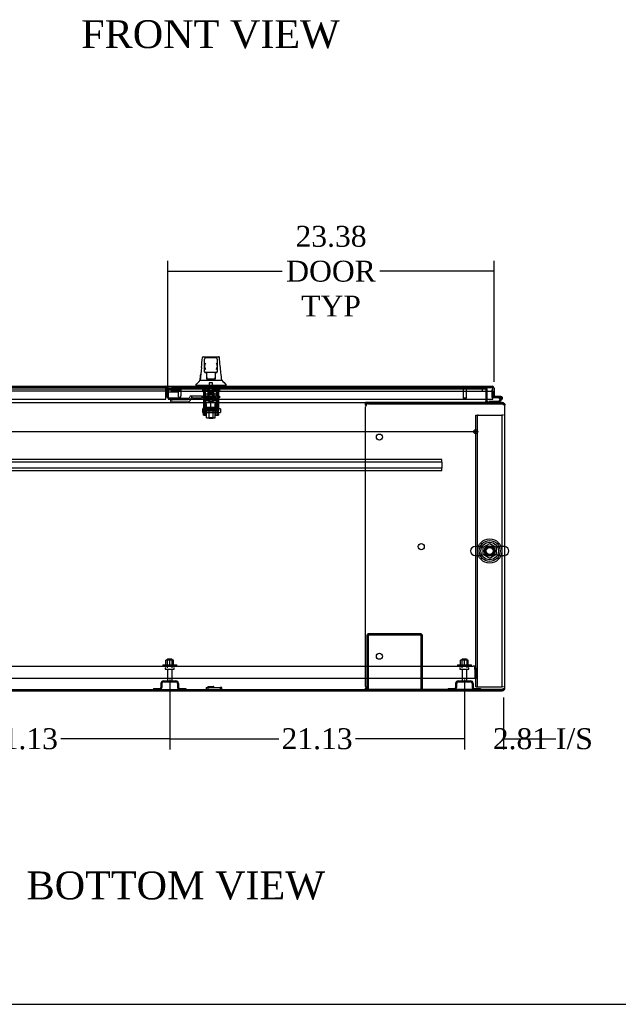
# Model space of a CAD drawing. Header units: inches. Extents: x 25 to 383, y 21 to 262.
# Tile 2 of 19: x 110 to 153, y 24 to 94. Entities that reach past the tile are written whole.
import ezdxf
from ezdxf.enums import TextEntityAlignment as Align
from ezdxf.lldxf.tags import DXFTag

# ---------------------------------------------------------------- set-up
doc = ezdxf.new("R2010")
doc.units = ezdxf.units.IN
doc.header["$MEASUREMENT"] = 0
for name, color, linetype in [('COM42187', 7, 'Continuous'), ('COM43132', 7, 'Continuous'), ('COM50521', 7, 'Continuous'), ('COM50799-2', 7, 'Continuous'), ('COM52909', 7, 'Continuous'), ('COM54578-56', 7, 'Continuous'), ('COM54928-5', 7, 'Continuous'), ('COM55702-58', 7, 'Continuous'), ('COM56694-2', 7, 'Continuous'), ('COM70838', 7, 'Continuous'), ('COM70839-2', 7, 'Continuous'), ('COM71155-12', 7, 'Continuous'), ('COM71163-11', 7, 'Continuous'), ('Default', 7, 'Continuous'), ('GSK11033', 7, 'Continuous'), ('HAN13066', 7, 'Continuous'), ('HAN13066_NUT', 7, 'Continuous'), ('HAN13066_SCREW', 7, 'Continuous'), ('HAN_NUT', 7, 'Continuous'), ('NTS166105', 7, 'Continuous'), ('NTS16640', 7, 'Continuous'), ('NTS166905', 7, 'Continuous'), ('NTS18147', 7, 'Continuous'), ('ROL87452', 7, 'Continuous'), ('RVT17786', 7, 'Continuous'), ('RVT19000', 7, 'Continuous'), ('SCS00680', 7, 'Continuous'), ('SPC87323', 7, 'Continuous'), ('STD21878', 7, 'Continuous'), ('STD26094', 7, 'Continuous'), ('STD26265', 7, 'Continuous'), ('WAF25059', 7, 'Continuous'), ('WAF25362', 7, 'Continuous'), ('WAF25376', 7, 'Continuous'), ('WAM254785', 7, 'Continuous'), ('WAM30038', 7, 'Continuous')]:
    doc.layers.add(name, color=color, linetype=linetype)
doc.styles.add('SEACAD_Times_New_Roman', font='times.ttf')
tags = doc.linetypes.add('CENTER2', pattern=[1.125, 0.75, -0.125, 0.125, -0.125]).pattern_tags.tags
tags[10:11] = [DXFTag(74, 4), DXFTag(75, 0), DXFTag(340, '0'), DXFTag(46, 0.0), DXFTag(50, 0.0), DXFTag(44, 0.0), DXFTag(45, 0.0)]
tags[8:9] = [DXFTag(74, 4), DXFTag(75, 0), DXFTag(340, '0'), DXFTag(46, 0.0), DXFTag(50, 0.0), DXFTag(44, 0.0), DXFTag(45, 0.0)]
tags[6:7] = [DXFTag(74, 4), DXFTag(75, 0), DXFTag(340, '0'), DXFTag(46, 0.0), DXFTag(50, 0.0), DXFTag(44, 0.0), DXFTag(45, 0.0)]
tags[4:5] = [DXFTag(74, 4), DXFTag(75, 0), DXFTag(340, '0'), DXFTag(46, 0.0), DXFTag(50, 0.0), DXFTag(44, 0.0), DXFTag(45, 0.0)]
tags = doc.linetypes.add('HIDDEN2', pattern=[0.1875, 0.125, -0.0625]).pattern_tags.tags
tags[6:7] = [DXFTag(74, 4), DXFTag(75, 0), DXFTag(340, '0'), DXFTag(46, 0.0), DXFTag(50, 0.0), DXFTag(44, 0.0), DXFTag(45, 0.0)]
tags[4:5] = [DXFTag(74, 4), DXFTag(75, 0), DXFTag(340, '0'), DXFTag(46, 0.0), DXFTag(50, 0.0), DXFTag(44, 0.0), DXFTag(45, 0.0)]
doc.dimstyles.new('HAMMOND_(STH_-_300x200)', dxfattribs={"dimtxt": 1.5, "dimasz": 1.875, "dimexe": 0.75, "dimexo": 0.75, "dimgap": 0.375, "dimtad": 0, "dimtih": 1, "dimtoh": 1, "dimzin": 0, "dimdsep": 46, "dimtxsty": 'SEACAD_Times_New_Roman', "dimblk1": '_SE_FILLED', "dimblk2": '_SE_FILLED', "dimsah": 1, "dimcen": 0.75, "dimadec": 0, "dimazin": 0, "dimtfac": 0.8, "dimtofl": 0, "dimtmove": 0, "dimatfit": 3, "dimfxl": 0, "dimtolj": 1, "dimtzin": 0, "dimarcsym": 0})

# ---------------------------------------------------------------- blocks, each defined once
blk = doc.blocks.new('SE1')
at = {"layer": 'COM42187', "color": 7, "linetype": 'HIDDEN2'}
for p, q in [((118.564, 42.927), (118.689, 42.927)), ((118.564, 23.427), (118.564, 42.927)), ((118.689, 23.427), (118.689, 42.927)), ((118.749, 42.927), (118.689, 42.927)), ((118.749, 42.927), (120.379, 42.927)), ((120.379, 42.927), (120.439, 42.927)), ((120.439, 42.927), (120.439, 23.427)), ((120.564, 42.927), (120.439, 42.927)), ((118.564, 23.427), (118.689, 23.427)), ((118.689, 23.427), (118.749, 23.427)), ((118.749, 23.427), (120.379, 23.427)), ((120.379, 23.427), (120.439, 23.427)), ((120.564, 23.427), (120.439, 23.427))]:
    blk.add_line(p, q, dxfattribs=at)
blk.add_circle((119.564, 33.177), 0.375, dxfattribs=at)
at = {"layer": 'COM43132', "color": 7, "linetype": 'HIDDEN2'}
for p, q in [((74.876, 24.926), (118.376, 24.926)), ((118.376, 24.926), (118.376, 24.926)), ((118.377, 24.926), (118.376, 24.926)), ((118.501, 24.676), (118.501, 24.854)), ((118.501, 24.803), (118.551, 24.854)), ((118.501, 24.676), (118.501, 24.803)), ((74.751, 24.051), (118.501, 24.051)), ((118.501, 24.676), (118.501, 24.051)), ((118.501, 24.676), (118.501, 24.676)), ((118.501, 24.676), (118.501, 24.051)), ((118.626, 24.051), (118.501, 24.051)), ((118.626, 24.676), (118.626, 24.051))]:
    blk.add_line(p, q, dxfattribs=at)
for start, end in [(89.95643, 90), (45.43993, 89.87813), (0, 45.43993)]:
    blk.add_arc((118.376, 24.676), 0.25, start, end, dxfattribs=at)
blk.add_open_spline([(118.501, 24.854), (118.48, 24.877), (118.459, 24.895), (118.418, 24.92), (118.397, 24.926), (118.376, 24.926)], degree=3, knots=[0, 0, 0, 0, 0.5, 0.5, 1, 1, 1, 1], dxfattribs=at)
at = {"layer": 'COM50521', "color": 7, "linetype": 'HIDDEN2'}
for p, q in [((110.751, 27.096), (110.751, 23.239)), ((110.846, 27.096), (110.846, 23.239)), ((114.608, 27.239), (110.894, 27.239)), ((114.608, 27.144), (110.894, 27.144)), ((114.656, 23.239), (114.656, 27.096)), ((114.751, 23.239), (114.751, 27.096))]:
    blk.add_line(p, q, dxfattribs=at)
for centre, radius, start, end in [((110.894, 27.096), 0.143, 90, 180), ((110.894, 27.096), 0.048, 90, 180), ((114.608, 27.096), 0.143, 0, 90), ((114.608, 27.096), 0.048, 0, 90)]:
    blk.add_arc(centre, radius, start, end, dxfattribs=at)
at = {"layer": 'COM50799-2', "color": 7, "linetype": 'Continuous'}
for p, q in [((73.52, 44.992), (96.359, 44.992)), ((96.359, 44.992), (96.359, 44.849)), ((96.359, 44.055), (96.359, 44.849)), ((73.472, 44.055), (96.359, 44.055))]:
    blk.add_line(p, q, dxfattribs=at)
at = {"layer": 'COM50799-2', "color": 7, "linetype": 'HIDDEN2'}
for p, q in [((96.407, 44.849), (96.407, 44.29)), ((96.502, 44.849), (96.502, 44.848)), ((96.502, 44.598), (96.502, 44.29)), ((97.284, 44.778), (96.522, 44.778)), ((96.522, 44.711), (96.522, 44.778)), ((96.522, 44.711), (96.522, 44.189)), ((97.284, 44.711), (96.522, 44.711)), ((97.318, 44.788), (97.385, 44.741)), ((97.352, 44.771), (97.427, 44.771)), ((97.427, 44.771), (97.427, 44.307)), ((96.502, 44.29), (96.407, 44.29)), ((96.522, 44.189), (96.55, 44.189)), ((96.55, 44.147), (96.55, 44.189)), ((97.284, 44.147), (96.55, 44.147)), ((97.284, 44.189), (97.284, 44.147)), ((97.366, 44.208), (97.385, 44.189)), ((97.427, 44.29), (97.427, 44.307))]:
    blk.add_line(p, q, dxfattribs=at)
at = {"layer": 'COM50799-2', "color": 7, "linetype": 'Continuous'}
blk.add_arc((96.359, 44.849), 0.143, 19.71235, 90, dxfattribs=at)
at = {"layer": 'COM50799-2', "color": 7, "linetype": 'HIDDEN2'}
for centre, radius, start, end in [((96.359, 44.849), 0.048, 340.94322, 90), ((96.359, 44.849), 0.143, 7.94843, 19.71235), ((96.359, 44.849), 0.143, 0, 7.94839), ((96.55, 44.29), 0.143, 180, 270), ((96.55, 44.29), 0.048, 180, 234.31467), ((97.284, 44.29), 0.143, 270, 315), ((97.306, 44.31), 0.121, 310.70189, 358.56569), ((97.284, 44.29), 0.143, 315, 360)]:
    blk.add_arc(centre, radius, start, end, dxfattribs=at)
for centre, major_axis, start_param, end_param in [((97.284, 44.812), (-0.048, 0), 1.570796, 2.356194), ((97.284, 44.812), (-0.143, 0), 1.570796, 2.356194), ((97.284, 44.29), (0.143, 0), 4.712389, 5.497787)]:
    blk.add_ellipse(centre, major_axis=major_axis, ratio=0.707107, start_param=start_param, end_param=end_param, dxfattribs=at)
for points, degree, knots in [([(96.501, 44.869), (96.489, 44.871), (96.48, 44.873), (96.474, 44.875), (96.47, 44.877), (96.465, 44.879), (96.405, 44.834)], 2, [0, 0, 0, 0.5, 0.5, 0.75, 0.75, 1, 1, 1]), ([(97.385, 44.741), (97.398, 44.743), (97.409, 44.748), (97.423, 44.758), (97.427, 44.765), (97.427, 44.771)], 3, [0, 0, 0, 0, 0.5, 0.5, 1, 1, 1, 1])]:
    blk.add_open_spline(points, degree=degree, knots=knots, dxfattribs=at)
blk.add_open_spline([(97.369, 44.771), (97.364, 44.769), (97.353, 44.77), (97.336, 44.775)], degree=3, dxfattribs=at)
at = {"layer": 'COM52909', "color": 7, "linetype": 'HIDDEN2'}
for p, q in [((116.127, 39.737), (77.127, 39.737)), ((116.127, 39.549), (77.127, 39.549)), ((116.127, 39.694), (116.127, 39.737)), ((116.127, 39.592), (116.127, 39.694)), ((116.127, 39.549), (116.127, 39.592)), ((116.127, 39.549), (116.127, 39.112)), ((116.127, 39.112), (77.127, 39.112)), ((116.127, 38.924), (77.127, 38.924)), ((116.127, 39.069), (116.127, 39.112)), ((116.127, 38.967), (116.127, 39.069)), ((116.127, 38.924), (116.127, 38.967))]:
    blk.add_line(p, q, dxfattribs=at)
at = {"layer": 'COM54578-56', "color": 7, "linetype": 'HIDDEN2'}
for p, q in [((119.721, 44.735), (119.721, 44.21)), ((119.783, 44.735), (119.721, 44.735)), ((119.746, 44.185), (119.783, 44.185)), ((120.246, 44.13), (120.308, 44.13)), ((120.308, 44.135), (120.3, 44.136)), ((120.324, 44.185), (120.363, 44.185)), ((120.399, 44.089), (120.328, 44.018))]:
    blk.add_line(p, q, dxfattribs=at)
at = {"layer": 'COM54578-56', "color": 7, "linetype": 'Continuous'}
for p, q in [((119.511, 43.894), (119.511, 43.832)), ((120.204, 43.894), (119.511, 43.894)), ((119.783, 44.185), (120.324, 44.185)), ((120.363, 44.247), (119.878, 44.247)), ((120.314, 44.004), (120.204, 43.894)), ((120.23, 43.832), (120.398, 44)), ((120.3, 44.136), (120.246, 44.141)), ((120.3, 44.143), (120.3, 44.118)), ((120.328, 44.018), (120.314, 44.004)), ((120.375, 44.193), (120.35, 44.193)), ((120.35, 44.068), (120.375, 44.068)), ((120.398, 44), (120.442, 44.044)), ((120.425, 44.118), (120.425, 44.143))]:
    blk.add_line(p, q, dxfattribs=at)
at = {"layer": 'COM54578-56', "color": 7, "linetype": 'HIDDEN2'}
for centre, radius, start, end in [((119.746, 44.21), 0.025, 180, 270), ((120.363, 44.13), 0.117, 90, 151.96016), ((120.363, 44.13), 0.055, 174.78409, 90), ((120.363, 44.13), 0.055, 90, 174.78409)]:
    blk.add_arc(centre, radius, start, end, dxfattribs=at)
at = {"layer": 'COM54578-56', "color": 7, "linetype": 'Continuous'}
for centre, radius, start, end in [((120.363, 44.13), 0.117, 174.78409, 90), ((120.363, 44.13), 0.117, 151.96016, 174.78409), ((120.35, 44.143), 0.05, 90, 180), ((120.35, 44.118), 0.05, 180, 270), ((120.363, 44.13), 0.135, 248.98577, 284.97063), ((120.375, 44.143), 0.05, 0, 90), ((120.375, 44.118), 0.05, 270, 0)]:
    blk.add_arc(centre, radius, start, end, dxfattribs=at)
at = {"layer": 'COM54928-5', "color": 7, "linetype": 'Continuous'}
for p, q in [((110.659, 43.737), (110.659, 43.832)), ((112.667, 43.832), (110.659, 43.832)), ((112.667, 43.737), (112.667, 43.832)), ((120.469, 43.832), (112.667, 43.832)), ((110.659, 43.737), (110.659, 43.709)), ((112.667, 43.737), (110.659, 43.737)), ((110.659, 23.459), (110.659, 43.517)), ((110.673, 43.642), (110.679, 43.61)), ((110.879, 43.737), (120.469, 43.737)), ((120.469, 43.737), (112.667, 43.737)), ((120.634, 43.737), (120.469, 43.737)), ((120.469, 43.737), (120.469, 43.737)), ((120.469, 43.737), (120.634, 43.737)), ((120.659, 23.334), (120.659, 43.642)), ((110.679, 23.367), (110.673, 23.334)), ((110.659, 23.267), (110.659, 23.239)), ((110.659, 23.239), (110.659, 23.144)), ((110.659, 23.239), (112.667, 23.239)), ((110.659, 23.144), (112.667, 23.144)), ((120.469, 23.239), (110.879, 23.239)), ((112.667, 23.239), (112.667, 23.144)), ((112.667, 23.239), (120.469, 23.239)), ((112.667, 23.144), (120.469, 23.144)), ((120.634, 23.239), (120.469, 23.239)), ((120.469, 23.239), (120.469, 23.239)), ((120.469, 23.239), (120.634, 23.239))]:
    blk.add_line(p, q, dxfattribs=at)
for centre in [(111.659, 41.347), (114.659, 33.488), (111.659, 25.629)]:
    blk.add_circle(centre, 0.218, dxfattribs=at)
for centre, radius, start, end in [((120.469, 43.642), 0.19, 30, 90), ((110.879, 43.517), 0.22, 90, 180), ((109.67, 43.464), 1.018, 10.06918, 13.93339), ((120.469, 43.642), 0.19, 0, 30), ((110.879, 23.459), 0.22, 180, 270), ((109.67, 23.512), 1.018, 346.06661, 349.93082), ((120.469, 23.334), 0.19, 330, 0), ((120.469, 23.334), 0.19, 270, 330)]:
    blk.add_arc(centre, radius, start, end, dxfattribs=at)
for centre, start_param, end_param in [((120.469, 43.642), 3.141593, 3.665191), ((120.469, 23.334), 2.617994, 3.141593)]:
    blk.add_ellipse(centre, major_axis=(-0.19, 0), ratio=0.999171, start_param=start_param, end_param=end_param, dxfattribs=at)
at = {"layer": 'COM55702-58', "color": 7, "linetype": 'HIDDEN2'}
for p, q in [((95.463, 23.311), (95.885, 23.311)), ((95.463, 23.311), (95.463, 23.239)), ((96.001, 23.427), (96.001, 23.677)), ((96.073, 23.427), (96.073, 23.677)), ((96.188, 23.864), (97.063, 23.864)), ((96.188, 23.792), (97.063, 23.792)), ((97.179, 23.677), (97.179, 23.427)), ((97.251, 23.677), (97.251, 23.427)), ((97.366, 23.311), (97.788, 23.311)), ((97.788, 23.311), (97.788, 23.239)), ((116.588, 23.311), (117.01, 23.311)), ((116.588, 23.311), (116.588, 23.239)), ((117.126, 23.427), (117.126, 23.677)), ((117.198, 23.427), (117.198, 23.677)), ((117.313, 23.864), (118.188, 23.864)), ((117.313, 23.792), (118.188, 23.792)), ((118.304, 23.677), (118.304, 23.427)), ((118.376, 23.677), (118.376, 23.427)), ((118.491, 23.311), (118.913, 23.311)), ((118.913, 23.311), (118.913, 23.239))]:
    blk.add_line(p, q, dxfattribs=at)
for centre, radius, start, end in [((95.885, 23.427), 0.188, 270, 0), ((95.885, 23.427), 0.116, 270, 0), ((96.188, 23.677), 0.188, 90, 180), ((96.188, 23.677), 0.116, 90, 180), ((97.063, 23.677), 0.188, 0, 90), ((97.063, 23.677), 0.116, 0, 90), ((97.366, 23.427), 0.188, 180, 270), ((97.366, 23.427), 0.116, 180, 270), ((117.01, 23.427), 0.188, 270, 0), ((117.01, 23.427), 0.116, 270, 0), ((117.313, 23.677), 0.188, 90, 180), ((117.313, 23.677), 0.116, 90, 180), ((118.188, 23.677), 0.188, 0, 90), ((118.188, 23.677), 0.116, 0, 90), ((118.491, 23.427), 0.188, 180, 270), ((118.491, 23.427), 0.116, 180, 270)]:
    blk.add_arc(centre, radius, start, end, dxfattribs=at)
at = {"layer": 'COM56694-2', "color": 7, "linetype": 'Continuous'}
for p, q in [((96.521, 44.992), (119.735, 44.992)), ((96.521, 44.849), (96.521, 44.992)), ((96.521, 44.849), (96.521, 44.055)), ((119.735, 44.992), (119.735, 44.992)), ((119.735, 44.992), (119.735, 44.992)), ((119.735, 44.992), (119.735, 44.992)), ((119.783, 44.912), (119.822, 44.963)), ((119.783, 44.849), (119.783, 44.963)), ((119.783, 44.849), (119.783, 44.912)), ((119.783, 44.849), (119.783, 44.849)), ((119.783, 44.055), (119.783, 44.849)), ((119.783, 44.647), (119.783, 44.247)), ((119.878, 44.849), (119.878, 44.247)), ((96.521, 44.055), (119.783, 44.055)), ((119.878, 44.247), (119.783, 44.247))]:
    blk.add_line(p, q, dxfattribs=at)
for start, end in [(89.92383, 90), (52.49641, 89.84393), (0, 52.49641)]:
    blk.add_arc((119.735, 44.849), 0.143, start, end, dxfattribs=at)
blk.add_open_spline([(119.783, 44.963), (119.775, 44.972), (119.767, 44.98), (119.755, 44.987), (119.751, 44.989), (119.743, 44.992), (119.739, 44.992), (119.735, 44.992)], degree=3, knots=[0, 0, 0, 0, 0.5, 0.5, 0.75, 0.75, 1, 1, 1, 1], dxfattribs=at)
at = {"layer": 'COM70838', "color": 7, "linetype": 'HIDDEN2'}
for p, q in [((97.941, 44.105), (96.696, 44.105)), ((96.696, 44.105), (96.696, 44.023)), ((96.696, 43.896), (96.696, 44.023)), ((97.941, 44.005), (96.821, 44.005)), ((96.821, 43.878), (97.941, 43.878)), ((97.941, 44.005), (97.941, 44.107)), ((98.066, 44.23), (98.066, 44.232)), ((98.196, 44.29), (98.126, 44.29)), ((98.134, 44.071), (98.134, 44.048)), ((98.196, 44.29), (98.196, 44.151)), ((98.909, 44.29), (98.196, 44.29)), ((98.251, 44.165), (98.909, 44.165)), ((98.909, 44.29), (98.998, 44.29)), ((98.998, 44.165), (98.909, 44.165)), ((100.081, 44.29), (98.998, 44.29)), ((98.998, 44.165), (99.563, 44.165)), ((99.598, 44.165), (100.081, 44.165)), ((100.081, 44.29), (100.206, 44.29)), ((100.206, 44.165), (100.081, 44.165)), ((100.206, 44.29), (100.206, 44.165))]:
    blk.add_line(p, q, dxfattribs=at)
for centre, radius, start, end in [((97.941, 44.232), 0.125, 270, 0), ((97.941, 44.071), 0.193, 270, 0), ((98.126, 44.23), 0.06, 90, 180), ((98.251, 44.048), 0.117, 118.03984, 180), ((98.251, 44.048), 0.117, 90, 118.03984)]:
    blk.add_arc(centre, radius, start, end, dxfattribs=at)
for centre, major_axis, start_param, end_param in [((96.821, 44.023), (-0.125, 0), 0, 1.570796), ((96.821, 43.896), (0.125, 0), 3.141593, 4.712389)]:
    blk.add_ellipse(centre, major_axis=major_axis, ratio=0.145455, start_param=start_param, end_param=end_param, dxfattribs=at)
at = {"layer": 'COM70839-2', "color": 7, "linetype": 'HIDDEN2'}
for p, q in [((99.05, 44.871), (99.05, 44.58)), ((99.12, 44.871), (99.05, 44.871)), ((99.05, 44.57), (99.05, 44.58)), ((99.05, 44.57), (99.05, 43.406)), ((99.12, 44.871), (99.12, 44.58)), ((99.12, 44.58), (99.12, 44.57)), ((99.12, 44.57), (99.12, 43.406)), ((100.042, 44.871), (100.042, 44.58)), ((100.112, 44.871), (100.042, 44.871)), ((100.042, 44.57), (100.042, 44.58)), ((100.042, 44.57), (100.042, 43.406)), ((100.112, 44.871), (100.112, 44.58)), ((100.112, 44.58), (100.112, 44.57)), ((100.112, 44.57), (100.112, 43.406)), ((100.042, 44.425), (99.12, 44.425)), ((99.12, 44.12), (100.042, 44.12)), ((99.347, 44.129), (99.347, 44.159)), ((99.815, 44.159), (99.815, 44.129)), ((99.05, 43.241), (99.05, 43.406)), ((99.05, 43.241), (99.05, 42.983)), ((99.12, 43.406), (99.12, 43.241)), ((100.042, 43.302), (99.12, 43.302)), ((99.12, 42.983), (99.12, 43.241)), ((99.12, 43.237), (100.042, 43.237)), ((100.042, 43.241), (100.042, 43.406)), ((100.042, 43.241), (100.042, 42.983)), ((100.112, 43.406), (100.112, 43.241)), ((100.112, 42.983), (100.112, 43.241)), ((99.05, 42.907), (99.05, 42.983)), ((99.05, 42.907), (99.12, 42.907)), ((99.12, 42.983), (99.12, 42.907)), ((100.042, 42.907), (100.042, 42.983)), ((100.042, 42.907), (100.112, 42.907)), ((100.112, 42.983), (100.112, 42.907))]:
    blk.add_line(p, q, dxfattribs=at)
for centre, major_axis in [((99.581, 44.159), (-0.234, 0)), ((99.581, 44.129), (0.234, 0))]:
    blk.add_ellipse(centre, major_axis=major_axis, ratio=0.011876, start_param=3.141593, end_param=6.283185, dxfattribs=at)
blk.add_ellipse((99.581, 44.422), major_axis=(-0.14, 0), ratio=0.011876, dxfattribs=at)
at = {"layer": 'COM71155-12', "color": 7, "linetype": 'HIDDEN2'}
for p in [(119.284, 44.799), (119.379, 44.055)]:
    blk.add_line(p, (119.379, 44.799), dxfattribs=at)
at = {"layer": 'COM71155-12', "color": 7, "linetype": 'Continuous'}
for p, q in [((119.379, 43.927), (119.379, 44.055)), ((120.659, 43.737), (120.634, 43.737)), ((120.659, 43.737), (120.659, 43.642)), ((82.596, 23.144), (110.659, 23.144))]:
    blk.add_line(p, q, dxfattribs=at)
for radius, end in [(0.19, 210), (0.095, 270)]:
    blk.add_arc((119.474, 43.927), radius, 180, end, dxfattribs=at)
at = {"layer": 'COM71155-12', "color": 7, "linetype": 'HIDDEN2'}
blk.add_arc((119.474, 43.927), 0.19, 210, 270, dxfattribs=at)
at = {"layer": 'COM71163-11', "color": 7, "linetype": 'HIDDEN2'}
for p, q in [((73.971, 44.799), (119.284, 44.799)), ((119.284, 44.799), (119.284, 44.055)), ((120.564, 43.642), (120.564, 43.807)), ((120.564, 23.239), (120.564, 23.334))]:
    blk.add_line(p, q, dxfattribs=at)
at = {"layer": 'COM71163-11', "color": 7, "linetype": 'Continuous'}
for p, q in [((82.596, 43.832), (110.659, 43.832)), ((119.284, 44.055), (119.284, 43.927)), ((119.284, 43.832), (119.284, 43.927)), ((120.469, 43.832), (120.564, 43.832)), ((120.564, 43.807), (120.564, 43.832)), ((82.596, 23.239), (110.659, 23.239))]:
    blk.add_line(p, q, dxfattribs=at)
at = {"layer": 'GSK11033', "color": 7, "linetype": 'HIDDEN2'}
for p, q in [((96.359, 44.897), (73.472, 44.897)), ((96.359, 44.647), (73.472, 44.647)), ((97.252, 44.848), (96.521, 44.848)), ((96.521, 44.598), (97.252, 44.598)), ((96.751, 44.647), (96.751, 44.897)), ((96.751, 44.897), (119.783, 44.897)), ((96.751, 44.647), (119.783, 44.647)), ((97.252, 44.598), (97.252, 44.848)), ((97.252, 44.242), (97.252, 44.598)), ((119.033, 44.897), (119.033, 44.647)), ((96.502, 44.242), (96.502, 44.29)), ((96.55, 44.242), (96.502, 44.242))]:
    blk.add_line(p, q, dxfattribs=at)
at = {"layer": 'GSK11033', "color": 7, "linetype": 'Continuous'}
for p, q in [((96.504, 44.897), (96.359, 44.897)), ((96.504, 44.647), (96.359, 44.647)), ((96.521, 44.848), (96.502, 44.848)), ((96.502, 44.848), (96.502, 44.598)), ((96.502, 44.598), (96.521, 44.598)), ((96.504, 44.897), (96.504, 44.647)), ((119.783, 44.897), (119.783, 44.897)), ((119.783, 44.647), (119.783, 44.897)), ((119.783, 44.647), (119.783, 44.647))]:
    blk.add_line(p, q, dxfattribs=at)
at = {"layer": 'HAN13066', "color": 7, "linetype": 'Continuous'}
for p, q in [((98.975, 47.052), (98.975, 47.054)), ((99.035, 47.107), (100.126, 47.107)), ((99.126, 46.465), (99.126, 46.937)), ((99.946, 47.027), (99.216, 47.027)), ((100.036, 46.937), (100.036, 46.465)), ((100.186, 47.053), (100.186, 47.051)), ((99.126, 46.057), (99.126, 46.465)), ((99.126, 46.027), (99.126, 46.057)), ((99.216, 45.967), (99.186, 45.967)), ((99.946, 45.967), (99.216, 45.967)), ((99.281, 45.536), (99.281, 45.967)), ((99.881, 45.967), (99.881, 45.536)), ((99.976, 45.967), (99.946, 45.967)), ((100.036, 46.465), (100.036, 46.057)), ((100.036, 46.057), (100.036, 46.027)), ((98.802, 45.427), (99.001, 45.427)), ((99.001, 45.427), (99.114, 45.427)), ((99.114, 45.427), (99.322, 45.427)), ((99.281, 45.496), (99.281, 45.536)), ((99.496, 45.492), (99.311, 45.492)), ((99.322, 45.427), (99.39, 45.427)), ((99.39, 45.427), (99.481, 45.427)), ((99.481, 45.427), (99.521, 45.427)), ((99.666, 45.492), (99.496, 45.492)), ((99.521, 45.427), (99.64, 45.427)), ((99.64, 45.427), (99.938, 45.427)), ((99.851, 45.492), (99.666, 45.492)), ((99.881, 45.536), (99.881, 45.496)), ((99.938, 45.427), (100.047, 45.427)), ((100.047, 45.427), (100.353, 45.427)), ((98.491, 45.075), (98.491, 44.992)), ((98.491, 45.072), (98.842, 45.072)), ((98.842, 45.072), (99.075, 45.072)), ((99.075, 45.072), (99.521, 45.072)), ((99.521, 45.072), (99.64, 45.072)), ((99.64, 45.072), (99.691, 45.072)), ((99.691, 45.072), (99.839, 45.072)), ((99.839, 45.072), (100.319, 45.072)), ((100.319, 45.072), (100.671, 45.072)), ((100.671, 44.992), (100.671, 45.075))]:
    blk.add_line(p, q, dxfattribs=at)
at = {"layer": 'HAN13066', "color": 7, "linetype": 'HIDDEN2'}
for p, q in [((99.185, 44.29), (99.185, 44.992)), ((99.381, 44.29), (99.381, 44.992)), ((99.418, 44.992), (99.418, 44.867)), ((99.743, 44.867), (99.743, 44.992)), ((99.78, 44.29), (99.78, 44.992)), ((99.976, 44.29), (99.976, 44.992)), ((99.421, 44.165), (99.421, 44.29)), ((99.741, 44.165), (99.741, 44.29)), ((99.421, 43.26), (99.421, 42.739)), ((99.741, 42.739), (99.741, 43.26)), ((99.421, 42.739), (99.741, 42.739)), ((99.421, 42.739), (99.451, 42.709)), ((99.451, 42.709), (99.711, 42.709)), ((99.711, 42.709), (99.741, 42.739))]:
    blk.add_line(p, q, dxfattribs=at)
at = {"layer": 'HAN13066', "color": 7, "linetype": 'Continuous'}
for centre, radius, start, end in [((99.035, 47.047), 0.06, 89.99247, 174.0071), ((99.216, 46.937), 0.09, 90, 180), ((99.385, 46.456), 0.259, 130.71494, 177.90194), ((99.946, 46.937), 0.09, 0, 90), ((99.777, 46.456), 0.259, 2.09806, 49.28506), ((100.126, 47.047), 0.06, 5.57576, 90.00893), ((114.716, 44.43), 15.93, 173.14764, 176.4108), ((99.167, 46.465), 0.0411, 178.34643, 179.99744), ((99.216, 46.057), 0.09, 180, 270), ((99.186, 46.027), 0.06, 180, 270), ((99.946, 46.057), 0.09, 270, 0), ((99.976, 46.027), 0.06, 270, 0), ((99.995, 46.465), 0.0411, 0.00256, 1.65357), ((38.326, 39.383), 62.32, 5.56591, 6.52159), ((94.699, 48.704), 5.251, 316.23343, 321.38274), ((112.786, 55.617), 16.062, 219.37458, 221.03271)]:
    blk.add_arc(centre, radius, start, end, dxfattribs=at)
for points in [[(98.9, 46.331), (98.925, 46.571), (98.95, 46.811), (98.975, 47.052)], [(100.243, 46.461), (100.224, 46.658), (100.205, 46.854), (100.186, 47.051)], [(98.805, 45.427), (98.82, 45.57), (98.835, 45.713), (98.85, 45.856)]]:
    blk.add_open_spline(points, degree=3, dxfattribs=at)
for points, knots in [([(99.216, 46.182), (99.211, 46.194), (99.205, 46.207), (99.195, 46.231), (99.19, 46.243), (99.175, 46.279), (99.166, 46.303), (99.153, 46.339), (99.149, 46.351), (99.142, 46.374), (99.138, 46.386), (99.13, 46.421), (99.126, 46.444), (99.126, 46.466)], [0, 0, 0, 0, 0.125, 0.125, 0.25, 0.25, 0.5, 0.5, 0.625, 0.625, 0.75, 0.75, 1, 1, 1, 1]), ([(100.036, 46.466), (100.035, 46.444), (100.032, 46.421), (100.023, 46.386), (100.02, 46.374), (100.012, 46.351), (100.008, 46.339), (99.996, 46.303), (99.986, 46.279), (99.971, 46.243), (99.966, 46.231), (99.956, 46.207), (99.951, 46.194), (99.946, 46.182)], [0, 0, 0, 0, 0.25, 0.25, 0.375, 0.375, 0.5, 0.5, 0.75, 0.75, 0.875, 0.875, 1, 1, 1, 1]), ([(99.281, 45.536), (99.281, 45.542), (99.282, 45.548), (99.286, 45.562), (99.288, 45.568), (99.297, 45.589), (99.304, 45.603), (99.311, 45.617)], [0, 0, 0, 0, 0.25, 0.25, 0.5, 0.5, 1, 1, 1, 1]), ([(99.311, 45.492), (99.307, 45.492), (99.303, 45.492), (99.296, 45.492), (99.292, 45.492), (99.287, 45.493), (99.284, 45.493), (99.281, 45.494), (99.281, 45.495), (99.281, 45.496)], [0, 0, 0, 0, 0.25, 0.25, 0.5, 0.5, 0.75, 0.75, 1, 1, 1, 1]), ([(99.851, 45.617), (99.858, 45.603), (99.865, 45.589), (99.873, 45.568), (99.876, 45.562), (99.879, 45.548), (99.881, 45.542), (99.881, 45.536)], [0, 0, 0, 0, 0.5, 0.5, 0.75, 0.75, 1, 1, 1, 1]), ([(99.881, 45.496), (99.881, 45.495), (99.88, 45.494), (99.877, 45.493), (99.875, 45.493), (99.867, 45.492), (99.859, 45.492), (99.851, 45.492)], [0, 0, 0, 0, 0.25, 0.25, 0.5, 0.5, 1, 1, 1, 1])]:
    blk.add_open_spline(points, degree=3, knots=knots, dxfattribs=at)
at = {"layer": 'HAN13066_NUT', "color": 7, "linetype": 'HIDDEN2'}
for p, q in [((99.581, 43.79), (99.248, 43.79)), ((99.248, 43.465), (99.248, 43.79)), ((99.913, 43.79), (99.581, 43.79)), ((99.581, 43.465), (99.581, 43.79)), ((99.913, 43.465), (99.913, 43.79)), ((99.414, 43.465), (99.248, 43.465)), ((99.248, 43.465), (99.248, 43.415)), ((99.278, 43.385), (99.883, 43.385)), ((99.581, 43.465), (99.414, 43.465)), ((99.747, 43.465), (99.581, 43.465)), ((99.913, 43.465), (99.747, 43.465)), ((99.913, 43.415), (99.913, 43.465))]:
    blk.add_line(p, q, dxfattribs=at)
for centre, start, end in [((99.278, 43.415), 180, 270), ((99.883, 43.415), 270, 0)]:
    blk.add_arc(centre, 0.03, start, end, dxfattribs=at)
at = {"layer": 'HAN13066_SCREW', "color": 7, "linetype": 'HIDDEN2'}
for p, q in [((99.697, 45.242), (99.465, 45.242)), ((99.465, 45.242), (99.465, 44.867)), ((99.697, 44.867), (99.697, 45.242)), ((99.843, 44.867), (99.318, 44.867)), ((99.318, 44.867), (99.318, 44.797)), ((99.843, 44.797), (99.318, 44.797)), ((99.358, 44.66), (99.358, 44.797)), ((99.358, 44.66), (99.47, 44.66)), ((99.47, 44.66), (99.47, 44.797)), ((99.47, 44.66), (99.692, 44.66)), ((99.692, 44.66), (99.692, 44.797)), ((99.692, 44.66), (99.803, 44.66)), ((99.803, 44.66), (99.803, 44.797)), ((99.843, 44.797), (99.843, 44.867))]:
    blk.add_line(p, q, dxfattribs=at)
at = {"layer": 'HAN_NUT', "color": 7, "linetype": 'HIDDEN2'}
for p, q in [((98.969, 44.897), (98.969, 44.682)), ((98.969, 44.682), (99.275, 44.682)), ((99.275, 44.897), (99.275, 44.682)), ((99.275, 44.682), (99.887, 44.682)), ((99.887, 44.897), (99.887, 44.682)), ((99.887, 44.682), (100.193, 44.682)), ((100.193, 44.897), (100.193, 44.682))]:
    blk.add_line(p, q, dxfattribs=at)
at = {"layer": 'NTS166105', "color": 7, "linetype": 'HIDDEN2'}
for p, q in [((96.624, 25.342), (96.349, 25.342)), ((96.349, 25.022), (96.349, 25.342)), ((96.899, 25.342), (96.624, 25.342)), ((96.624, 25.022), (96.624, 25.342)), ((96.899, 25.022), (96.899, 25.342)), ((117.75, 25.342), (117.475, 25.342)), ((117.475, 25.022), (117.475, 25.342)), ((118.025, 25.342), (117.75, 25.342)), ((117.75, 25.022), (117.75, 25.342)), ((118.025, 25.022), (118.025, 25.342))]:
    blk.add_line(p, q, dxfattribs=at)
at = {"layer": 'NTS16640', "color": 7, "linetype": 'HIDDEN2'}
for p, q in [((99.237, 23.381), (99.352, 23.381)), ((99.237, 23.381), (99.237, 23.239)), ((99.352, 23.381), (100.247, 23.381)), ((99.352, 23.381), (99.352, 23.239)), ((99.362, 23.441), (99.362, 23.381)), ((99.392, 23.471), (99.77, 23.471)), ((99.8, 23.381), (99.8, 23.441)), ((100.362, 23.381), (100.247, 23.381)), ((100.247, 23.381), (100.247, 23.239)), ((100.362, 23.239), (100.362, 23.381))]:
    blk.add_line(p, q, dxfattribs=at)
for centre, start, end in [((99.392, 23.441), 90, 180), ((99.77, 23.441), 0, 90)]:
    blk.add_arc(centre, 0.03, start, end, dxfattribs=at)
at = {"layer": 'NTS166905', "color": 7, "linetype": 'HIDDEN2'}
for p, q in [((119.099, 33.44), (119.568, 33.715)), ((119.099, 32.914), (119.099, 33.44)), ((119.568, 33.715), (120.029, 33.44)), ((120.029, 33.44), (120.029, 32.914)), ((119.564, 32.642), (119.099, 32.914)), ((120.029, 32.914), (119.564, 32.642))]:
    blk.add_line(p, q, dxfattribs=at)
blk.add_circle((119.564, 33.177), 0.263, dxfattribs=at)
at = {"layer": 'NTS18147', "color": 7, "linetype": 'HIDDEN2'}
for p, q in [((99.801, 44.518), (99.361, 44.518)), ((99.361, 44.518), (99.801, 44.518)), ((99.361, 44.518), (99.361, 44.08)), ((99.801, 44.08), (99.801, 44.518)), ((99.186, 44.08), (99.118, 44.08)), ((99.186, 44.08), (99.118, 44.08)), ((99.118, 44.08), (99.118, 44.017)), ((99.118, 44.017), (99.186, 44.017)), ((99.118, 44.017), (99.186, 44.017)), ((99.118, 44.017), (99.118, 43.955)), ((99.118, 43.955), (99.181, 43.955)), ((99.118, 43.955), (99.181, 43.955)), ((99.181, 44.017), (99.181, 43.955)), ((99.513, 44.08), (99.186, 44.08)), ((99.513, 44.08), (99.186, 44.08)), ((99.186, 44.017), (99.186, 44.08)), ((99.186, 44.017), (99.186, 44.017)), ((99.349, 43.955), (99.381, 43.955)), ((99.349, 43.955), (99.381, 43.955)), ((99.361, 44.08), (99.361, 44.08)), ((99.649, 44.08), (99.513, 44.08)), ((99.649, 44.08), (99.513, 44.08)), ((99.513, 44.08), (99.513, 44.017)), ((99.513, 44.017), (99.649, 44.017)), ((99.513, 44.017), (99.513, 44.017)), ((99.513, 44.017), (99.649, 44.017)), ((99.976, 44.08), (99.649, 44.08)), ((99.976, 44.08), (99.649, 44.08)), ((99.649, 44.017), (99.649, 44.08)), ((99.649, 44.017), (99.649, 44.017)), ((99.781, 43.955), (99.812, 43.955)), ((99.781, 43.955), (99.812, 43.955)), ((99.801, 44.08), (99.801, 44.08)), ((100.044, 44.08), (99.976, 44.08)), ((100.044, 44.08), (99.976, 44.08)), ((99.976, 44.08), (99.976, 44.017)), ((99.976, 44.017), (100.044, 44.017)), ((99.976, 44.017), (99.976, 44.017)), ((99.976, 44.017), (100.044, 44.017)), ((99.981, 44.017), (99.981, 43.955)), ((99.981, 43.955), (100.044, 43.955)), ((99.981, 43.955), (100.044, 43.955)), ((100.044, 44.017), (100.044, 44.08)), ((100.044, 44.017), (100.044, 43.955))]:
    blk.add_line(p, q, dxfattribs=at)
for centre, start_param, end_param in [((99.349, 44.274), 2.506883, 3.776302), ((99.349, 44.274), 3.141593, 3.776302), ((99.381, 44.274), 3.141593, 3.776302), ((99.781, 44.274), 2.506883, 3.141593), ((99.812, 44.274), 2.506883, 3.141593), ((99.812, 44.274), 2.506883, 3.776302)]:
    blk.add_ellipse(centre, major_axis=(0, 0.318), ratio=0.866025, start_param=start_param, end_param=end_param, dxfattribs=at)
at = {"layer": 'ROL87452', "color": 7, "linetype": 'HIDDEN2'}
for p, q in [((99.268, 42.737), (99.268, 43.737)), ((99.893, 42.737), (99.893, 43.737)), ((99.268, 42.737), (99.893, 42.737))]:
    blk.add_line(p, q, dxfattribs=at)
at = {"layer": 'RVT17786', "color": 7, "linetype": 'HIDDEN2'}
for p, q in [((100.26, 43.362), (99.05, 43.362)), ((99.05, 43.112), (100.26, 43.112)), ((100.26, 43.362), (100.26, 43.112))]:
    blk.add_line(p, q, dxfattribs=at)
blk.add_arc((99.283, 43.237), 0.318, 137.12909, 222.87091, dxfattribs=at)
at = {"layer": 'RVT19000', "color": 7, "linetype": 'HIDDEN2'}
for p, q in [((99.44, 44.502), (99.721, 44.502)), ((99.44, 44.502), (99.44, 44.422)), ((99.721, 44.422), (99.721, 44.502)), ((99.268, 44.165), (99.268, 44.052)), ((99.268, 44.052), (99.893, 44.052)), ((99.386, 44.29), (99.386, 44.165)), ((99.44, 44.352), (99.44, 44.29)), ((99.563, 44.165), (99.598, 44.165)), ((99.721, 44.29), (99.721, 44.352)), ((99.776, 44.165), (99.776, 44.29)), ((99.893, 44.052), (99.893, 44.165))]:
    blk.add_line(p, q, dxfattribs=at)
at = {"layer": 'SCS00680', "color": 7, "linetype": 'HIDDEN2'}
for p, q in [((119.034, 33.508), (118.528, 33.508)), ((120.6, 33.508), (120.094, 33.508)), ((118.528, 32.846), (119.034, 32.846)), ((120.094, 32.846), (120.6, 32.846))]:
    blk.add_line(p, q, dxfattribs=at)
for radius in [0.625, 0.312, 0.252]:
    blk.add_circle((119.564, 33.177), radius, dxfattribs=at)
for centre, start, end in [((118.528, 33.177), 90, 270), ((120.6, 33.177), 79.68682, 90), ((120.6, 33.177), 270, 280.31318)]:
    blk.add_arc(centre, 0.331, start, end, dxfattribs=at)
at = {"layer": 'SCS00680', "color": 7, "linetype": 'Continuous'}
blk.add_arc((120.6, 33.177), 0.331, 280.31318, 79.68682, dxfattribs=at)
at = {"layer": 'SPC87323', "color": 7, "linetype": 'HIDDEN2'}
for p, q in [((99.188, 44.165), (99.188, 43.26)), ((99.343, 44.29), (99.343, 44.165)), ((99.353, 44.29), (99.353, 44.165)), ((99.808, 44.29), (99.808, 44.165)), ((99.818, 44.29), (99.818, 44.165)), ((99.973, 43.26), (99.973, 44.165)), ((99.973, 43.26), (99.188, 43.26))]:
    blk.add_line(p, q, dxfattribs=at)
at = {"layer": 'STD21878', "color": 7, "linetype": 'HIDDEN2'}
for p, q in [((117.642, 44.897), (117.642, 44.866)), ((117.923, 44.866), (117.642, 44.866)), ((117.658, 44.866), (117.658, 44.147)), ((117.908, 44.147), (117.908, 44.866)), ((117.923, 44.866), (117.923, 44.897)), ((117.908, 44.147), (117.658, 44.147))]:
    blk.add_line(p, q, dxfattribs=at)
blk.add_circle((118.564, 41.737), 0.141, dxfattribs=at)
at = {"layer": 'STD26094', "color": 7, "linetype": 'HIDDEN2'}
for p, q in [((96.476, 25.426), (96.438, 25.389)), ((96.776, 25.426), (96.476, 25.426)), ((96.813, 25.389), (96.776, 25.426)), ((117.601, 25.426), (117.563, 25.389)), ((117.901, 25.426), (117.601, 25.426)), ((117.938, 25.389), (117.901, 25.426)), ((96.301, 24.771), (96.301, 24.731)), ((96.438, 25.389), (96.813, 25.389)), ((96.438, 25.389), (96.438, 24.801)), ((96.813, 24.801), (96.813, 25.389)), ((96.951, 24.731), (96.951, 24.771)), ((117.426, 24.771), (117.426, 24.731)), ((117.563, 25.389), (117.938, 25.389)), ((117.563, 25.389), (117.563, 24.801)), ((117.938, 24.801), (117.938, 25.389)), ((118.076, 24.731), (118.076, 24.771)), ((96.331, 24.701), (96.921, 24.701)), ((96.461, 24.701), (96.461, 23.924)), ((96.791, 23.924), (96.791, 24.701)), ((117.456, 24.701), (118.046, 24.701)), ((117.586, 24.701), (117.586, 23.924)), ((117.916, 23.924), (117.916, 24.701))]:
    blk.add_line(p, q, dxfattribs=at)
for centre, radius, start, end in [((96.331, 24.771), 0.03, 90, 180), ((96.331, 24.731), 0.03, 180, 270), ((96.921, 24.771), 0.03, 0, 90), ((96.921, 24.731), 0.03, 270, 0), ((117.456, 24.771), 0.03, 90, 180), ((117.456, 24.731), 0.03, 180, 270), ((118.046, 24.771), 0.03, 0, 90), ((118.046, 24.731), 0.03, 270, 0), ((96.521, 23.924), 0.06, 180, 270), ((96.731, 23.924), 0.06, 270, 0), ((117.646, 23.924), 0.06, 180, 270), ((117.856, 23.924), 0.06, 270, 0)]:
    blk.add_arc(centre, radius, start, end, dxfattribs=at)
at = {"layer": 'STD26265', "color": 7, "linetype": 'HIDDEN2'}
for p, q in [((99.431, 44.897), (99.396, 44.862)), ((99.396, 44.862), (99.766, 44.862)), ((99.396, 44.862), (99.396, 43.897)), ((99.766, 44.862), (99.731, 44.897)), ((99.766, 43.897), (99.766, 44.862)), ((99.396, 43.897), (99.766, 43.897))]:
    blk.add_line(p, q, dxfattribs=at)
at = {"layer": 'WAF25059', "color": 7, "linetype": 'HIDDEN2'}
for p, q in [((96.126, 25.022), (97.126, 25.022)), ((96.126, 25.022), (96.126, 24.926)), ((97.126, 24.926), (97.126, 25.022)), ((117.251, 25.022), (118.251, 25.022)), ((117.251, 25.022), (117.251, 24.926)), ((118.251, 24.926), (118.251, 25.022))]:
    blk.add_line(p, q, dxfattribs=at)
at = {"layer": 'WAF25362', "color": 7, "linetype": 'HIDDEN2'}
for radius in [0.875, 0.344]:
    blk.add_circle((119.564, 33.177), radius, dxfattribs=at)
at = {"layer": 'WAF25376', "color": 7, "linetype": 'HIDDEN2'}
for p, q in [((99.144, 43.552), (99.144, 42.922)), ((99.244, 43.552), (99.144, 43.552)), ((99.244, 43.552), (99.244, 42.922)), ((99.917, 42.922), (99.917, 43.552)), ((100.017, 43.552), (99.917, 43.552)), ((100.017, 42.922), (100.017, 43.552)), ((99.144, 42.922), (99.244, 42.922)), ((99.917, 42.922), (100.017, 42.922))]:
    blk.add_line(p, q, dxfattribs=at)
at = {"layer": 'WAM254785', "color": 7, "linetype": 'HIDDEN2'}
for radius in [0.75, 0.312]:
    blk.add_circle((119.564, 33.177), radius, dxfattribs=at)
at = {"layer": 'WAM30038', "color": 7, "linetype": 'HIDDEN2'}
for p, q in [((99.206, 44.229), (99.956, 44.229)), ((99.956, 44.229), (99.206, 44.229)), ((99.206, 44.229), (99.206, 44.205)), ((99.206, 44.205), (99.956, 44.205)), ((99.206, 44.205), (99.206, 44.205)), ((99.956, 44.205), (99.206, 44.205)), ((99.352, 44.293), (99.407, 44.293)), ((99.352, 44.293), (99.407, 44.293)), ((99.407, 44.293), (99.379, 44.248)), ((99.395, 44.239), (99.42, 44.277)), ((99.403, 44.248), (99.432, 44.293)), ((99.42, 44.277), (99.407, 44.293)), ((99.42, 44.277), (99.42, 44.277)), ((99.432, 44.293), (99.563, 44.293)), ((99.432, 44.293), (99.563, 44.293)), ((99.563, 44.293), (99.563, 44.248)), ((99.598, 44.293), (99.73, 44.293)), ((99.598, 44.293), (99.73, 44.293)), ((99.598, 44.248), (99.598, 44.293)), ((99.73, 44.293), (99.758, 44.248)), ((99.755, 44.293), (99.742, 44.277)), ((99.742, 44.277), (99.742, 44.277)), ((99.742, 44.277), (99.766, 44.238)), ((99.755, 44.293), (99.809, 44.293)), ((99.755, 44.293), (99.809, 44.293)), ((99.783, 44.248), (99.755, 44.293)), ((99.956, 44.205), (99.956, 44.229)), ((99.956, 44.205), (99.956, 44.205))]:
    blk.add_line(p, q, dxfattribs=at)
for centre, radius, start, end in [((98.675, 44.816), 0.854, 316.55474, 318.29011), ((99.581, 44.247), 0.0182, 177.1609, 267.99424), ((99.58, 44.247), 0.0181, 271.77183, 3.07302), ((100.484, 44.814), 0.85, 221.70584, 223.44931)]:
    blk.add_arc(centre, radius, start, end, dxfattribs=at)
for points, knots in [([(99.312, 44.248), (99.314, 44.25), (99.316, 44.252), (99.318, 44.255), (99.33, 44.267), (99.341, 44.28), (99.352, 44.293)], [0, 0, 0, 0, 0.141448, 0.141448, 0.141448, 1, 1, 1, 1]), ([(99.379, 44.248), (99.377, 44.246), (99.376, 44.244), (99.374, 44.24), (99.374, 44.238), (99.374, 44.236), (99.374, 44.235), (99.374, 44.235)], [0, 0, 0, 0, 0.25, 0.25, 0.5, 0.5, 0.5626015, 0.5626015, 0.5626015, 0.5626015]), ([(99.379, 44.229), (99.381, 44.229), (99.383, 44.23), (99.388, 44.232), (99.391, 44.234), (99.397, 44.24), (99.401, 44.244), (99.403, 44.248)], [0, 0, 0, 0, 0.25, 0.25, 0.5, 0.5, 1, 1, 1, 1]), ([(99.758, 44.248), (99.759, 44.246), (99.761, 44.244), (99.765, 44.24), (99.767, 44.238), (99.771, 44.234), (99.773, 44.232), (99.778, 44.23), (99.781, 44.229), (99.783, 44.229)], [0, 0, 0, 0, 0.25, 0.25, 0.5, 0.5, 0.75, 0.75, 1, 1, 1, 1]), ([(99.788, 44.235), (99.788, 44.235), (99.788, 44.236), (99.787, 44.24), (99.786, 44.244), (99.783, 44.248)], [0.4389304, 0.4389304, 0.4389304, 0.4389304, 0.5, 0.5, 1, 1, 1, 1]), ([(99.809, 44.293), (99.82, 44.28), (99.832, 44.267), (99.843, 44.255), (99.845, 44.252), (99.847, 44.25), (99.849, 44.248)], [0, 0, 0, 0, 0.858552, 0.858552, 0.858552, 1, 1, 1, 1])]:
    blk.add_open_spline(points, degree=3, knots=knots, dxfattribs=at)
blk = doc.blocks.new('_SE_FILLED')
at = {"color": 0}
blk.add_line((0, 0), (-1, 0), dxfattribs=at)
blk.add_solid([(0, 0), (-1, -0.1665), (-1, 0.1665), (0, 0)], dxfattribs=at)
blk = doc.blocks.new('*D80')
at = {"layer": 'Default', "color": 0, "linetype": 'Continuous', "lineweight": -2}
for p, q in [((120.496, 67.93), (120.496, 76.93)), ((143.872, 68.236), (143.872, 76.93)), ((122.371, 76.18), (128.68, 76.18)), ((141.997, 76.18), (135.687, 76.18))]:
    blk.add_line(p, q, dxfattribs=at)
at = {"layer": 'Defpoints', "color": 0, "linetype": 'Continuous'}
for p in [(143.872, 76.18), (120.496, 67.18), (143.872, 67.486)]:
    blk.add_point(p, dxfattribs=at)
at = {"layer": 'Default', "color": 0, "linetype": 'Continuous', "lineweight": -2, "xscale": 1.875, "yscale": 1.875, "zscale": 1.875, "rotation": 180}
blk.add_blockref('_SE_FILLED', (120.496, 76.18), dxfattribs=at)
at = {"layer": 'Default', "color": 0, "linetype": 'Continuous', "lineweight": -2, "xscale": 1.875, "yscale": 1.875, "zscale": 1.875}
blk.add_blockref('_SE_FILLED', (143.872, 76.18), dxfattribs=at)
at = {"layer": 'Default', "color": 0, "linetype": 'Continuous', "insert": (132.184, 76.18), "char_height": 1.5, "attachment_point": 5, "style": 'SEACAD_Times_New_Roman'}
blk.add_mtext('\\A1;\\A1;23.38\\PDOOR \\PTYP', dxfattribs=at)
blk = doc.blocks.new('SEANNOT_GROUP3')
at = {"layer": 'Default', "color": 7, "linetype": 'CENTER2'}
blk.add_line((74.622, 41.737), (118.633, 41.737), dxfattribs=at)
blk = doc.blocks.new('*D85')
at = {"layer": 'Default', "color": 0, "linetype": 'Continuous', "lineweight": -2}
for p, q in [((120.62, 46.889), (120.62, 41.887)), ((99.494, 45.98), (99.494, 41.887)), ((101.369, 42.637), (107.306, 42.637)), ((118.745, 42.637), (112.808, 42.637))]:
    blk.add_line(p, q, dxfattribs=at)
at = {"layer": 'Defpoints', "color": 0, "linetype": 'Continuous'}
for p in [(120.62, 47.639), (99.494, 46.73), (120.62, 42.637)]:
    blk.add_point(p, dxfattribs=at)
at = {"layer": 'Default', "color": 0, "linetype": 'Continuous', "lineweight": -2, "xscale": 1.875, "yscale": 1.875, "zscale": 1.875, "rotation": 180}
blk.add_blockref('_SE_FILLED', (99.494, 42.637), dxfattribs=at)
at = {"layer": 'Default', "color": 0, "linetype": 'Continuous', "lineweight": -2, "xscale": 1.875, "yscale": 1.875, "zscale": 1.875}
blk.add_blockref('_SE_FILLED', (120.62, 42.637), dxfattribs=at)
at = {"layer": 'Default', "color": 0, "linetype": 'Continuous', "insert": (110.057, 42.637), "char_height": 1.5, "attachment_point": 5, "style": 'SEACAD_Times_New_Roman'}
blk.add_mtext('\\A1;\\A1;21.13', dxfattribs=at)
blk = doc.blocks.new('*D86')
at = {"layer": 'Default', "color": 0, "linetype": 'Continuous', "lineweight": -2}
for p, q in [((120.62, 46.889), (120.62, 41.887)), ((141.745, 46.889), (141.745, 41.887)), ((122.495, 42.637), (128.431, 42.637)), ((139.87, 42.637), (133.933, 42.637))]:
    blk.add_line(p, q, dxfattribs=at)
at = {"layer": 'Defpoints', "color": 0, "linetype": 'Continuous'}
for p in [(120.62, 47.639), (141.745, 47.639), (141.745, 42.637)]:
    blk.add_point(p, dxfattribs=at)
at = {"layer": 'Default', "color": 0, "linetype": 'Continuous', "lineweight": -2, "xscale": 1.875, "yscale": 1.875, "zscale": 1.875, "rotation": 180}
blk.add_blockref('_SE_FILLED', (120.62, 42.637), dxfattribs=at)
at = {"layer": 'Default', "color": 0, "linetype": 'Continuous', "lineweight": -2, "xscale": 1.875, "yscale": 1.875, "zscale": 1.875}
blk.add_blockref('_SE_FILLED', (141.745, 42.637), dxfattribs=at)
at = {"layer": 'Default', "color": 0, "linetype": 'Continuous', "insert": (131.182, 42.637), "char_height": 1.5, "attachment_point": 5, "style": 'SEACAD_Times_New_Roman'}
blk.add_mtext('\\A1;\\A1;21.13', dxfattribs=at)
blk = doc.blocks.new('*D87')
at = {"layer": 'Default', "color": 0, "linetype": 'Continuous', "lineweight": -2}
for p, q in [((141.745, 46.889), (141.745, 41.887)), ((144.558, 45.614), (144.558, 41.887)), ((139.87, 42.637), (137.995, 42.637)), ((146.433, 42.637), (148.308, 42.637))]:
    blk.add_line(p, q, dxfattribs=at)
at = {"layer": 'Defpoints', "color": 0, "linetype": 'Continuous'}
for p in [(141.745, 47.639), (144.558, 46.364), (144.558, 42.637)]:
    blk.add_point(p, dxfattribs=at)
at = {"layer": 'Default', "color": 0, "linetype": 'Continuous', "lineweight": -2, "xscale": 1.875, "yscale": 1.875, "zscale": 1.875}
blk.add_blockref('_SE_FILLED', (141.745, 42.637), dxfattribs=at)
at = {"layer": 'Default', "color": 0, "linetype": 'Continuous', "lineweight": -2, "xscale": 1.875, "yscale": 1.875, "zscale": 1.875, "rotation": 180}
blk.add_blockref('_SE_FILLED', (144.558, 42.637), dxfattribs=at)
at = {"layer": 'Default', "color": 0, "linetype": 'Continuous', "insert": (147.368, 42.637), "char_height": 1.5, "attachment_point": 5, "style": 'SEACAD_Times_New_Roman'}
blk.add_mtext('\\A1;\\A1;2.81 I/S', dxfattribs=at)
blk = doc.blocks.new('BORDER')
at = {"layer": 'Default', "color": 7, "linetype": 'Continuous'}
blk.add_line((-41.86, 0), (0, 0), dxfattribs=at)

msp = doc.modelspace()

# ---------------------------------------------------------------- block references
at = {"layer": 'Default', "color": 7, "xscale": 8.55, "yscale": 8.55, "zscale": 8.55}
msp.add_blockref('BORDER', (383.217, 23.607), dxfattribs=at)
at = {"layer": 'Default'}
for name in ['SE1', 'SEANNOT_GROUP3']:
    msp.add_blockref(name, (23.994, 22.937), dxfattribs=at)

# ---------------------------------------------------------------- texts
at = {"layer": 'Default', "color": 7, "linetype": 'Continuous', "style": 'SEACAD_Times_New_Roman'}
for s, p in [('FRONT VIEW', (114.276, 94.178)), ('BOTTOM VIEW', (110.359, 33.131))]:
    msp.add_text(s, height=2, dxfattribs=at).set_placement(p, align=Align.TOP_LEFT)

# ---------------------------------------------------------------- dimensions: what is measured, and where the dimension line sits
at = {"layer": 'Default', "color": 7, "linetype": 'Continuous'}
for base, p1, p2, text, picture, middle in [((143.872, 76.18), (120.496, 67.18), (143.872, 67.486), '\\A1;<>\\PDOOR \\XTYP', '*D80', (132.184, 76.18)), ((120.62, 42.637), (99.494, 46.73), (120.62, 47.639), '\\A1;<>', '*D85', (110.057, 42.637))]:
    dim = msp.add_linear_dim(base=base, p1=p1, p2=p2, text=text, dimstyle='HAMMOND_(STH_-_300x200)', dxfattribs=at)
    dim.commit()
    dim.dimension.update_dxf_attribs({"geometry": picture, "text_midpoint": middle, "dimtype": 160})
dim = msp.add_linear_dim(base=(141.7448, 42.6366), p1=(120.6195, 47.6386), p2=(141.7448, 47.6386), angle=0, text='\\A1;<>', dimstyle='HAMMOND_(STH_-_300x200)', dxfattribs=at)
dim.commit()
dim.dimension.update_dxf_attribs({"geometry": '*D86', "text_midpoint": (131.1821, 42.6366), "dimtype": 161})
dim = msp.add_linear_dim(base=(144.558, 42.637), p1=(141.745, 47.639), p2=(144.558, 46.364), text='\\A1;<> I/S', dimstyle='HAMMOND_(STH_-_300x200)', override={"dimtmove": 1}, dxfattribs=at)
dim.commit()
dim.dimension.update_dxf_attribs({"geometry": '*D87', "text_midpoint": (147.368, 42.637), "dimtype": 160})

doc.saveas('drawing.dxf')
